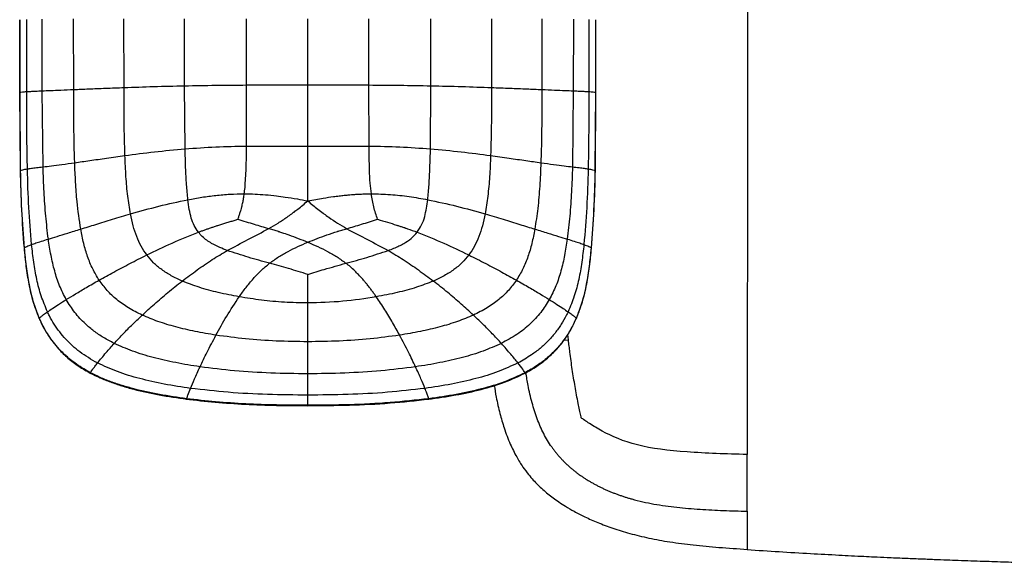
# Paper-space layout '_Top' of a CAD drawing. Header units: millimetres. Extents: x -905 to 905, y -152 to 619.
# Tile 1 of 16: x -905 to -545, y -152 to 48. Entities that reach past the tile are written whole.
import ezdxf

# ---------------------------------------------------------------- set-up
doc = ezdxf.new("R2010")
doc.units = ezdxf.units.MM

psp = doc.layouts.new('_Top')

# ---------------------------------------------------------------- linework, layer by layer
at = {"color": 7, "linetype": 'Continuous', "lineweight": 25}
for p, q in [((-904.56, 48.11), (-904.56, 21.67)), ((-904.47, 21.7), (-904.47, 48.12)), ((-896.33, 22.19), (-896.35, 48.35)), ((-884.85, 22.67), (-884.89, 48.46)), ((-866.5, 23.39), (-866.54, 48.45)), ((-844.39, 24.03), (-844.4, 48.4)), ((-821.78, 24.31), (-821.77, 48.39)), ((-799.46, 24.36), (-799.46, 48.4)), ((-777.13, 24.31), (-777.15, 48.39)), ((-754.53, 24.03), (-754.52, 48.4)), ((-732.38, 48.45), (-732.42, 23.39)), ((-714.03, 48.46), (-714.07, 22.67)), ((-702.57, 48.35), (-702.58, 22.19)), ((-694.45, 48.12), (-694.45, 21.7)), ((-694.36, 21.67), (-694.36, 48.11)), ((-904.56, 21.67), (-904.36, -6.92)), ((-904.51, 21.67), (-904.47, 21.7)), ((-904.27, -6.83), (-904.47, 21.7)), ((-896.04, -5.54), (-896.33, 22.19)), ((-844.22, 1.03), (-844.39, 24.03)), ((-821.83, 2.02), (-821.78, 24.31)), ((-799.46, 1.95), (-799.46, 24.36)), ((-777.09, 2.02), (-777.13, 24.31)), ((-754.7, 1.03), (-754.53, 24.03)), ((-702.58, 22.19), (-702.87, -5.54)), ((-694.45, 21.7), (-694.65, -6.83)), ((-694.56, -6.92), (-694.36, 21.67)), ((-694.45, 21.7), (-694.49, 21.67)), ((-796.54, 1.95), (-785.63, 2.02)), ((-785.63, 2.02), (-777.09, 2.02)), ((-904.31, -6.91), (-904.27, -6.83)), ((-694.65, -6.83), (-694.61, -6.91)), ((-902.91, -35.2), (-902.86, -35.06)), ((-696.06, -35.06), (-696.01, -35.2)), ((-897.41, -60.86), (-897.4, -60.72)), ((-701.52, -60.72), (-701.51, -60.86)), ((-799.46, -69.33), (-799.46, -61.93)), ((-704.35, -68.67), (-704.53, -66.64)), ((-799.46, -72.68), (-799.46, -69.33)), ((-705.99, -68.74), (-704.35, -68.67)), ((-878.77, -80.75), (-878.75, -80.6)), ((-720.16, -80.74), (-720.17, -80.6)), ((-799.46, -91.39), (-799.46, -88.79)), ((-799.46, -92.5), (-799.46, -91.39)), ((-799.46, -92.61), (-799.46, -92.5)), ((-755.29, -90.23), (-755.29, -90.1))]:
    psp.add_line(p, q, dxfattribs=at)
for points, knots in [([(-639.13, 395.71), (-639.13, 393.07), (-639.12, 390.74), (-639.1, 385.48), (-639.09, 382.55), (-639.08, 376.83), (-639.08, 374.71), (-639.08, 369.88), (-639.07, 367.18), (-639.07, 358.48), (-639.06, 351.85), (-639.05, 341.54), (-639.05, 338.04), (-639.05, 332.8), (-639.05, 330.18), (-639.04, 327.38), (-639.04, 326.2), (-639.04, 325.87), (-639.04, 325.76), (-639.04, 325.76), (-639.04, 325.76), (-639.04, 325.74), (-639.04, 325.7), (-639.04, 325.6), (-639.04, 325.41), (-639.04, 324.4), (-639.04, 323.44), (-639.03, 309.07), (-639.03, 296.54), (-639.03, 281.66), (-639.03, 279.99), (-639.03, 276.63), (-639.03, 274.94), (-639.03, 269.81), (-639.03, 266.33), (-639.03, 255.78), (-639.03, 248.57), (-639.03, 237.66), (-639.03, 234), (-639.03, 226.68), (-639.03, 223.02), (-639.03, 212.05), (-639.03, 197.44), (-639.03, 182.87), (-639.03, 168.31), (-639.03, 161.04), (-639.03, 146.5), (-639.03, 135.6), (-639.03, 124.68), (-639.03, 117.39), (-639.03, 113.74), (-639.03, 95.54), (-639.04, 81.22), (-639.04, 67.47), (-639.04, 65.97), (-639.04, 63.05), (-639.04, 61.63), (-639.04, 57.42), (-639.04, 54.72), (-639.05, 46.77), (-639.05, 41.66), (-639.05, 33.62), (-639.06, 30.88), (-639.06, 26.6), (-639.06, 25.14), (-639.06, 22.16), (-639.06, 20.64), (-639.07, 12.9), (-639.07, 6.26), (-639.08, -7.53), (-639.08, -14.68), (-639.09, -29.14), (-639.09, -36.45), (-639.1, -50.74), (-639.11, -57.72), (-639.12, -67.6), (-639.12, -70.79), (-639.12, -76.91), (-639.13, -79.84), (-639.14, -93.86), (-639.16, -103.04), (-639.17, -110.44)], [0, 0, 0, 0, 0.0625, 0.0625, 0.125, 0.125, 0.15625, 0.15625, 0.1875, 0.1875, 0.25, 0.25, 0.28125, 0.28125, 0.296875, 0.304688, 0.306641, 0.307617, 0.307648, 0.307648, 0.307678, 0.307678, 0.307739, 0.307861, 0.308105, 0.308594, 0.3125, 0.3125, 0.375, 0.375, 0.382813, 0.382813, 0.390625, 0.390625, 0.40625, 0.40625, 0.4375, 0.4375, 0.453125, 0.453125, 0.46875, 0.46875, 0.5, 0.53125, 0.53125, 0.5625, 0.5625, 0.59375, 0.609375, 0.609375, 0.625, 0.625, 0.6875, 0.6875, 0.695313, 0.695313, 0.703125, 0.703125, 0.71875, 0.71875, 0.75, 0.75, 0.765625, 0.765625, 0.773438, 0.773438, 0.78125, 0.78125, 0.8125, 0.8125, 0.84375, 0.84375, 0.875, 0.875, 0.90625, 0.90625, 0.921875, 0.921875, 0.9375, 0.9375, 1, 1, 1, 1]), ([(-901.97, 21.9), (-901.97, 26.29), (-901.97, 31.77), (-901.97, 38.34), (-901.97, 42.72), (-901.97, 46.01), (-901.97, 48.2)], [0, 0, 0, 0, 0.5, 0.625, 0.75, 1, 1, 1, 1]), ([(-696.94, 48.2), (-696.94, 46), (-696.94, 42.69), (-696.94, 38.28), (-696.94, 34.97), (-696.94, 31.66), (-696.95, 27.3), (-696.95, 24.05), (-696.95, 21.9)], [0, 0, 0, 0, 0.251629, 0.377444, 0.503259, 0.629073, 0.754888, 1, 1, 1, 1]), ([(-904.47, 21.7), (-904.23, 21.73), (-903.76, 21.79), (-902.57, 21.87), (-901.97, 21.9)], [0, 0, 0, 0, 0.499597, 1, 1, 1, 1]), ([(-901.97, 21.9), (-901.52, 21.93), (-900.58, 21.99), (-898.76, 22.08), (-897.16, 22.16), (-896.33, 22.19)], [0, 0, 0, 0, 0.3123294, 0.6452146, 1, 1, 1, 1]), ([(-901.75, -6.29), (-901.81, -2.7), (-901.94, 4.48), (-901.97, 12.99), (-901.97, 18.8), (-901.97, 21.02), (-901.97, 21.9)], [0, 0, 0, 0, 0.3818837, 0.7638758, 0.9057144, 1, 1, 1, 1]), ([(-896.33, 22.19), (-895.35, 22.23), (-893.32, 22.32), (-889.47, 22.48), (-886.43, 22.6), (-884.85, 22.67)], [0, 0, 0, 0, 0.307764, 0.639339, 1, 1, 1, 1]), ([(-884.85, 22.67), (-883.05, 22.74), (-879.32, 22.89), (-873.14, 23.14), (-868.75, 23.3), (-866.5, 23.39)], [0, 0, 0, 0, 0.313474, 0.647952, 1, 1, 1, 1]), ([(-884.5, -4.03), (-884.62, 0.41), (-884.85, 9.3), (-884.85, 18.2), (-884.85, 22.67)], [0, 0, 0, 0, 0.498472, 1, 1, 1, 1]), ([(-866.5, 23.39), (-862.92, 23.51), (-855.69, 23.76), (-848.17, 23.94), (-844.39, 24.03)], [0, 0, 0, 0, 0.495703, 1, 1, 1, 1]), ([(-866.18, -1.43), (-866.28, 2.64), (-866.5, 10.91), (-866.5, 19.19), (-866.5, 23.39)], [0, 0, 0, 0, 0.492346, 1, 1, 1, 1]), ([(-844.39, 24.03), (-840.62, 24.1), (-833.15, 24.24), (-825.55, 24.29), (-821.78, 24.31)], [0, 0, 0, 0, 0.50435, 1, 1, 1, 1]), ([(-821.78, 24.31), (-818.05, 24.33), (-810.62, 24.36), (-803.17, 24.36), (-799.46, 24.36)], [0, 0, 0, 0, 0.502002, 1, 1, 1, 1]), ([(-799.46, 24.36), (-795.75, 24.36), (-788.29, 24.36), (-780.86, 24.33), (-777.13, 24.31)], [0, 0, 0, 0, 0.497993, 1, 1, 1, 1]), ([(-777.13, 24.31), (-773.37, 24.29), (-765.77, 24.24), (-758.3, 24.1), (-754.53, 24.03)], [0, 0, 0, 0, 0.495647, 1, 1, 1, 1]), ([(-754.53, 24.03), (-750.74, 23.94), (-743.23, 23.76), (-736, 23.51), (-732.42, 23.39)], [0, 0, 0, 0, 0.504298, 1, 1, 1, 1]), ([(-732.42, 23.39), (-732.42, 19.19), (-732.42, 10.91), (-732.63, 2.64), (-732.74, -1.43)], [0, 0, 0, 0, 0.507656, 1, 1, 1, 1]), ([(-732.42, 23.39), (-730.17, 23.3), (-725.77, 23.14), (-719.6, 22.89), (-715.87, 22.74), (-714.07, 22.67)], [0, 0, 0, 0, 0.35205, 0.686529, 1, 1, 1, 1]), ([(-714.07, 22.67), (-714.07, 19.4), (-714.08, 13.77), (-714.16, 4.87), (-714.32, -0.77), (-714.41, -4.03)], [0, 0, 0, 0, 0.366854, 0.633231, 1, 1, 1, 1]), ([(-714.07, 22.67), (-712.48, 22.6), (-709.45, 22.48), (-705.6, 22.32), (-703.56, 22.23), (-702.58, 22.19)], [0, 0, 0, 0, 0.360665, 0.692246, 1, 1, 1, 1]), ([(-702.58, 22.19), (-701.76, 22.16), (-700.16, 22.08), (-698.34, 21.99), (-697.4, 21.93), (-696.95, 21.9)], [0, 0, 0, 0, 0.354796, 0.687666, 1, 1, 1, 1]), ([(-696.95, 21.9), (-696.95, 19.56), (-696.95, 16.03), (-696.96, 10.16), (-696.99, 4.87), (-697.06, -1), (-697.13, -4.52), (-697.17, -6.29)], [0, 0, 0, 0, 0.249987, 0.374981, 0.624968, 0.81248, 1, 1, 1, 1]), ([(-696.95, 21.9), (-696.35, 21.87), (-695.16, 21.79), (-694.69, 21.73), (-694.45, 21.7)], [0, 0, 0, 0, 0.500389, 1, 1, 1, 1]), ([(-866.18, -1.43), (-862.61, -0.96), (-855.44, -0.01), (-847.98, 0.68), (-844.22, 1.03)], [0, 0, 0, 0, 0.496843, 1, 1, 1, 1]), ([(-844.22, 1.03), (-840.5, 1.29), (-833.1, 1.82), (-825.57, 1.96), (-821.83, 2.02)], [0, 0, 0, 0, 0.503883, 1, 1, 1, 1]), ([(-843.2, -17.51), (-843.38, -15.69), (-843.75, -11.81), (-844.05, -5.62), (-844.16, -1.26), (-844.22, 1.03)], [0, 0, 0, 0, 0.295487, 0.630969, 1, 1, 1, 1]), ([(-822.36, -13.13), (-822.2, -10.8), (-821.86, -5.76), (-821.84, -0.7), (-821.83, 2.02)], [0, 0, 0, 0, 0.461623, 1, 1, 1, 1]), ([(-821.83, 2.02), (-821.67, 2.02), (-819.63, 2.04), (-815.62, 2.04), (-809.79, 2), (-805.32, 1.96), (-802.83, 1.95), (-802.33, 1.95)], [0, 0, 0, 0, 0.025474, 0.313905, 0.617885, 0.922048, 1, 1, 1, 1]), ([(-802.33, 1.95), (-801.89, 1.95), (-801.41, 1.95), (-800.46, 1.95), (-799.94, 1.95), (-799.46, 1.95)], [0, 0, 0, 0, 0.455262, 0.499916, 1, 1, 1, 1]), ([(-799.46, 1.95), (-798.97, 1.95), (-798.45, 1.95), (-797.48, 1.95), (-796.99, 1.95), (-796.54, 1.95)], [0, 0, 0, 0, 0.500076, 0.535397, 1, 1, 1, 1]), ([(-799.46, -3.63), (-799.46, -3.48), (-799.46, -2.56), (-799.46, -0.7), (-799.46, 1.02), (-799.46, 1.95)], [0, 0, 0, 0, 0.078559, 0.496069, 1, 1, 1, 1]), ([(-777.09, 2.02), (-773.35, 1.96), (-765.81, 1.82), (-758.42, 1.29), (-754.7, 1.03)], [0, 0, 0, 0, 0.496111, 1, 1, 1, 1]), ([(-776.27, -15.37), (-776.42, -14.08), (-776.78, -11.17), (-777.01, -5.37), (-777.06, -0.86), (-777.09, 2.02)], [0, 0, 0, 0, 0.223763, 0.504277, 1, 1, 1, 1]), ([(-755.72, -17.51), (-755.54, -15.69), (-755.16, -11.81), (-754.87, -5.62), (-754.76, -1.26), (-754.7, 1.03)], [0, 0, 0, 0, 0.295487, 0.630969, 1, 1, 1, 1]), ([(-754.7, 1.03), (-750.94, 0.68), (-743.47, -0.01), (-736.3, -0.96), (-732.74, -1.43)], [0, 0, 0, 0, 0.503156, 1, 1, 1, 1]), ([(-884.5, -4.03), (-882.7, -3.77), (-878.96, -3.24), (-872.8, -2.34), (-868.42, -1.74), (-866.18, -1.43)], [0, 0, 0, 0, 0.313278, 0.647902, 1, 1, 1, 1]), ([(-864.15, -22.71), (-864.5, -20.56), (-865.24, -16.05), (-865.84, -8.94), (-866.06, -3.99), (-866.18, -1.43)], [0, 0, 0, 0, 0.305451, 0.640589, 1, 1, 1, 1]), ([(-732.74, -1.43), (-732.86, -3.99), (-733.08, -8.94), (-733.68, -16.05), (-734.42, -20.56), (-734.77, -22.71)], [0, 0, 0, 0, 0.359413, 0.694552, 1, 1, 1, 1]), ([(-732.74, -1.43), (-730.5, -1.74), (-726.12, -2.34), (-719.95, -3.24), (-716.22, -3.77), (-714.41, -4.03)], [0, 0, 0, 0, 0.352101, 0.686726, 1, 1, 1, 1]), ([(-904.36, -6.92), (-904.24, -11.71), (-904.01, -21.15), (-903.29, -30.57), (-902.93, -35.2)], [0, 0, 0, 0, 0.508093, 1, 1, 1, 1]), ([(-904.27, -6.83), (-904.03, -6.75), (-903.56, -6.59), (-902.35, -6.39), (-901.75, -6.29)], [0, 0, 0, 0, 0.500101, 1, 1, 1, 1]), ([(-902.86, -35.06), (-903.21, -30.44), (-903.92, -21.04), (-904.15, -11.62), (-904.27, -6.83)], [0, 0, 0, 0, 0.49197, 1, 1, 1, 1]), ([(-901.75, -6.29), (-901.29, -6.22), (-900.34, -6.07), (-898.49, -5.84), (-896.88, -5.64), (-896.04, -5.54)], [0, 0, 0, 0, 0.31229, 0.645058, 1, 1, 1, 1]), ([(-900.21, -33.86), (-900.59, -29.36), (-901.37, -20.18), (-901.62, -10.98), (-901.75, -6.29)], [0, 0, 0, 0, 0.4901968, 1, 1, 1, 1]), ([(-896.04, -5.54), (-895.05, -5.42), (-892.99, -5.16), (-889.12, -4.66), (-886.09, -4.25), (-884.5, -4.03)], [0, 0, 0, 0, 0.307097, 0.638585, 1, 1, 1, 1]), ([(-894.11, -31.87), (-894.44, -29.07), (-895.13, -23.35), (-895.71, -14.57), (-895.93, -8.58), (-896.04, -5.54)], [0, 0, 0, 0, 0.319382, 0.654282, 1, 1, 1, 1]), ([(-882.29, -28.25), (-882.78, -24.92), (-883.61, -19.24), (-884.19, -11.14), (-884.4, -6.4), (-884.5, -4.03)], [0, 0, 0, 0, 0.4150574, 0.7073885, 1, 1, 1, 1]), ([(-799.46, -16.66), (-799.46, -14.5), (-799.46, -10.16), (-799.46, -5.81), (-799.46, -3.63)], [0, 0, 0, 0, 0.497879, 1, 1, 1, 1]), ([(-714.41, -4.03), (-714.54, -6.88), (-714.79, -12.45), (-715.45, -20.54), (-716.24, -25.74), (-716.63, -28.25)], [0, 0, 0, 0, 0.352033, 0.687128, 1, 1, 1, 1]), ([(-714.41, -4.03), (-712.83, -4.25), (-709.79, -4.66), (-705.92, -5.16), (-703.86, -5.42), (-702.87, -5.54)], [0, 0, 0, 0, 0.361426, 0.692914, 1, 1, 1, 1]), ([(-702.87, -5.54), (-702.98, -8.58), (-703.2, -14.57), (-703.79, -23.35), (-704.48, -29.07), (-704.81, -31.87)], [0, 0, 0, 0, 0.345721, 0.680612, 1, 1, 1, 1]), ([(-702.87, -5.54), (-702.04, -5.64), (-700.43, -5.84), (-698.58, -6.07), (-697.63, -6.22), (-697.17, -6.29)], [0, 0, 0, 0, 0.3549494, 0.6877138, 1, 1, 1, 1]), ([(-697.17, -6.29), (-697.3, -10.98), (-697.55, -20.18), (-698.33, -29.36), (-698.71, -33.86)], [0, 0, 0, 0, 0.509807, 1, 1, 1, 1]), ([(-697.17, -6.29), (-696.57, -6.39), (-695.36, -6.59), (-694.89, -6.75), (-694.65, -6.83)], [0, 0, 0, 0, 0.499873, 1, 1, 1, 1]), ([(-694.65, -6.83), (-694.77, -11.62), (-695, -21.04), (-695.71, -30.44), (-696.06, -35.06)], [0, 0, 0, 0, 0.50803, 1, 1, 1, 1]), ([(-695.99, -35.2), (-695.63, -30.57), (-694.91, -21.15), (-694.68, -11.71), (-694.56, -6.92)], [0, 0, 0, 0, 0.491907, 1, 1, 1, 1]), ([(-822.64, -15.37), (-822.59, -15), (-822.48, -14.25), (-822.4, -13.51), (-822.36, -13.13)], [0, 0, 0, 0, 0.499744, 1, 1, 1, 1]), ([(-864.15, -22.71), (-860.71, -21.73), (-853.9, -19.8), (-846.75, -18.27), (-843.2, -17.51)], [0, 0, 0, 0, 0.503918, 1, 1, 1, 1]), ([(-843.2, -17.51), (-841.5, -17.2), (-838.14, -16.58), (-833.01, -15.91), (-827.86, -15.45), (-824.37, -15.4), (-822.64, -15.37)], [0, 0, 0, 0, 0.25315, 0.500143, 0.750983, 1, 1, 1, 1]), ([(-839.36, -29.37), (-839.9, -28.58), (-841, -26.98), (-842.04, -24.13), (-842.76, -20.96), (-843.05, -18.7), (-843.2, -17.51)], [0, 0, 0, 0, 0.226077, 0.460399, 0.715445, 1, 1, 1, 1]), ([(-824.95, -24.66), (-824.82, -24.27), (-824.57, -23.52), (-824.17, -22.37), (-823.83, -21.26), (-823.48, -19.98), (-823.16, -18.58), (-822.86, -16.99), (-822.71, -15.92), (-822.64, -15.37)], [0, 0, 0, 0, 0.128691, 0.249534, 0.381401, 0.493874, 0.664774, 0.826964, 1, 1, 1, 1]), ([(-822.64, -15.37), (-821.33, -15.39), (-818.75, -15.43), (-814.83, -15.7), (-811.16, -16.07), (-807.27, -16.58), (-803.46, -17.2), (-800.73, -17.73), (-799.46, -17.97)], [0, 0, 0, 0, 0.168994, 0.331099, 0.504804, 0.64255, 0.83433, 1, 1, 1, 1]), ([(-799.46, -17.97), (-798.49, -17.78), (-796.6, -17.42), (-793.49, -16.88), (-790.65, -16.45), (-788.1, -16.12), (-786.31, -15.93), (-784.81, -15.78), (-783.41, -15.66), (-782.13, -15.57), (-780.59, -15.48), (-779.16, -15.41), (-777.61, -15.37), (-776.73, -15.37), (-776.27, -15.37)], [0, 0, 0, 0, 0.126972, 0.246045, 0.405423, 0.495175, 0.575326, 0.636128, 0.688918, 0.756256, 0.800345, 0.887221, 0.939851, 1, 1, 1, 1]), ([(-799.46, -17.97), (-799.46, -17.74), (-799.46, -17.3), (-799.46, -16.86), (-799.46, -16.66)], [0, 0, 0, 0, 0.527457, 1, 1, 1, 1]), ([(-776.27, -15.37), (-773.95, -15.42), (-769.33, -15.52), (-762.46, -16.3), (-757.98, -17.11), (-755.72, -17.51)], [0, 0, 0, 0, 0.332368, 0.663932, 1, 1, 1, 1]), ([(-773.97, -24.66), (-774.48, -23.17), (-775.52, -20.16), (-776.02, -16.98), (-776.27, -15.37)], [0, 0, 0, 0, 0.493948, 1, 1, 1, 1]), ([(-759.56, -29.36), (-758.98, -28.51), (-757.78, -26.74), (-756.43, -22.72), (-756, -19.58), (-755.72, -17.51)], [0, 0, 0, 0, 0.2452514, 0.5056335, 1, 1, 1, 1]), ([(-755.72, -17.51), (-752.17, -18.27), (-745.02, -19.8), (-738.21, -21.73), (-734.77, -22.71)], [0, 0, 0, 0, 0.4960811, 1, 1, 1, 1]), ([(-807, -23.86), (-806.43, -23.45), (-805.76, -22.98), (-804.92, -22.35), (-804.18, -21.79), (-802.31, -20.34), (-800.66, -18.97), (-799.46, -17.97)], [0, 0, 0, 0, 0.221965, 0.258686, 0.32743, 0.512723, 1, 1, 1, 1]), ([(-799.46, -17.97), (-798.25, -18.98), (-796.42, -20.49), (-794.44, -22.02), (-793.12, -23.01), (-792.42, -23.51), (-791.82, -23.93)], [0, 0, 0, 0, 0.4867616, 0.7344484, 0.7744377, 1, 1, 1, 1]), ([(-882.29, -28.25), (-880.48, -27.68), (-876.74, -26.52), (-870.66, -24.62), (-866.35, -23.36), (-864.15, -22.71)], [0, 0, 0, 0, 0.314978, 0.650205, 1, 1, 1, 1]), ([(-858.19, -37.68), (-858.9, -36.64), (-860.35, -34.52), (-861.96, -30.92), (-863.25, -26.96), (-863.84, -24.16), (-864.15, -22.71)], [0, 0, 0, 0, 0.23238, 0.472189, 0.72613, 1, 1, 1, 1]), ([(-839.36, -29.37), (-838.97, -29.22), (-838.18, -28.93), (-837, -28.51), (-835.92, -28.13), (-834.84, -27.76), (-833.72, -27.39), (-832.82, -27.09), (-831.82, -26.77), (-830.78, -26.44), (-829.3, -25.98), (-827.8, -25.52), (-826.34, -25.08), (-825.4, -24.8), (-824.95, -24.66)], [0, 0, 0, 0, 0.0834999, 0.1668148, 0.250239, 0.3135578, 0.3935669, 0.4839089, 0.5017505, 0.6014075, 0.7006657, 0.8071501, 0.9081317, 1, 1, 1, 1]), ([(-824.95, -24.66), (-822.98, -25.26), (-819.23, -26.42), (-815.45, -27.52), (-813.66, -28.04)], [0, 0, 0, 0, 0.524046, 1, 1, 1, 1]), ([(-813.66, -28.04), (-812.53, -27.38), (-810.28, -26.06), (-808.1, -24.6), (-807, -23.86)], [0, 0, 0, 0, 0.499058, 1, 1, 1, 1]), ([(-791.82, -23.93), (-790.75, -24.65), (-788.6, -26.12), (-786.38, -27.43), (-785.27, -28.09)], [0, 0, 0, 0, 0.498624, 1, 1, 1, 1]), ([(-785.27, -28.09), (-783.46, -27.56), (-779.68, -26.45), (-775.92, -25.27), (-773.97, -24.66)], [0, 0, 0, 0, 0.479014, 1, 1, 1, 1]), ([(-773.97, -24.66), (-772.75, -25.02), (-770.45, -25.72), (-768.05, -26.46), (-766.77, -26.87), (-766.37, -27), (-765.71, -27.22), (-764.96, -27.47), (-764.31, -27.68), (-764.05, -27.77), (-763.97, -27.8), (-763.95, -27.81), (-763.92, -27.82), (-763.88, -27.83), (-763.83, -27.85), (-763.81, -27.85), (-763.81, -27.85), (-763.79, -27.86), (-763.73, -27.88), (-763.49, -27.96), (-762.09, -28.44), (-760.74, -28.93), (-759.56, -29.36)], [0, 0, 0, 0, 0.249096, 0.470928, 0.49546, 0.515518, 0.552964, 0.634456, 0.672429, 0.687445, 0.689517, 0.690049, 0.691227, 0.695424, 0.699695, 0.699983, 0.700102, 0.700492, 0.704621, 0.712877, 0.749763, 1, 1, 1, 1]), ([(-734.77, -22.71), (-735.08, -24.16), (-735.66, -26.96), (-736.96, -30.92), (-738.57, -34.52), (-740.01, -36.64), (-740.73, -37.68)], [0, 0, 0, 0, 0.273881, 0.527811, 0.767607, 1, 1, 1, 1]), ([(-734.77, -22.71), (-732.57, -23.35), (-728.26, -24.62), (-722.17, -26.52), (-718.44, -27.68), (-716.63, -28.25)], [0, 0, 0, 0, 0.349797, 0.685023, 1, 1, 1, 1]), ([(-894.1, -31.87), (-893.07, -31.55), (-890.91, -30.89), (-886.94, -29.69), (-883.89, -28.74), (-882.29, -28.25)], [0, 0, 0, 0, 0.306192, 0.637709, 1, 1, 1, 1]), ([(-875.57, -46.85), (-876.39, -45.5), (-878.05, -42.78), (-879.86, -38.24), (-881.3, -33.38), (-881.95, -29.99), (-882.29, -28.25)], [0, 0, 0, 0, 0.237461, 0.480161, 0.733024, 1, 1, 1, 1]), ([(-828.82, -36.04), (-826.32, -34.71), (-821.31, -32.06), (-816.2, -29.38), (-813.66, -28.04)], [0, 0, 0, 0, 0.50113, 1, 1, 1, 1]), ([(-813.66, -28.04), (-813.05, -28.21), (-811.92, -28.53), (-810.78, -28.88), (-810.22, -29.06), (-810.04, -29.11), (-809.63, -29.24), (-808.38, -29.65), (-804.9, -30.84), (-801.76, -32.1), (-799.46, -33.02)], [0, 0, 0, 0, 0.124775, 0.23397, 0.237291, 0.242458, 0.269598, 0.323197, 0.50488, 1, 1, 1, 1]), ([(-799.46, -33.02), (-797.16, -32.11), (-793.61, -30.7), (-789.92, -29.48), (-788.41, -29.01), (-787.88, -28.84), (-786.79, -28.51), (-785.87, -28.26), (-785.27, -28.09)], [0, 0, 0, 0, 0.494408, 0.765031, 0.773307, 0.810376, 0.875232, 1, 1, 1, 1]), ([(-785.27, -28.09), (-782.72, -29.42), (-777.61, -32.08), (-772.6, -34.72), (-770.09, -36.04)], [0, 0, 0, 0, 0.498894, 1, 1, 1, 1]), ([(-716.63, -28.25), (-716.96, -29.99), (-717.62, -33.38), (-719.06, -38.24), (-720.86, -42.78), (-722.53, -45.5), (-723.35, -46.85)], [0, 0, 0, 0, 0.2669754, 0.5198419, 0.7625463, 1, 1, 1, 1]), ([(-716.63, -28.25), (-715.03, -28.74), (-711.97, -29.69), (-708.01, -30.89), (-705.85, -31.55), (-704.81, -31.87)], [0, 0, 0, 0, 0.362291, 0.693801, 1, 1, 1, 1]), ([(-900.21, -33.86), (-899.71, -33.68), (-898.68, -33.3), (-896.69, -32.66), (-894.98, -32.14), (-894.11, -31.87)], [0, 0, 0, 0, 0.311958, 0.644573, 1, 1, 1, 1]), ([(-887.58, -53.92), (-888.43, -52.26), (-890.14, -48.91), (-891.89, -43.46), (-893.22, -37.77), (-893.81, -33.85), (-894.11, -31.87)], [0, 0, 0, 0, 0.24203, 0.487403, 0.739319, 1, 1, 1, 1]), ([(-858.19, -37.68), (-855.14, -36.2), (-849.05, -33.24), (-842.59, -30.66), (-839.36, -29.37)], [0, 0, 0, 0, 0.500322, 1, 1, 1, 1]), ([(-828.82, -36.04), (-829.73, -35.7), (-831.68, -34.95), (-834.19, -33.71), (-836.33, -32.33), (-837.99, -30.99), (-838.91, -29.9), (-839.36, -29.37)], [0, 0, 0, 0, 0.229443, 0.49586, 0.663443, 0.834129, 1, 1, 1, 1]), ([(-770.09, -36.04), (-769.42, -35.79), (-768.1, -35.28), (-766.19, -34.43), (-764.04, -33.29), (-761.68, -31.75), (-760.26, -30.15), (-759.56, -29.36)], [0, 0, 0, 0, 0.171622, 0.335559, 0.494271, 0.750392, 1, 1, 1, 1]), ([(-759.56, -29.36), (-756.3, -30.67), (-749.84, -33.25), (-743.75, -36.21), (-740.73, -37.68)], [0, 0, 0, 0, 0.504639, 1, 1, 1, 1]), ([(-704.81, -31.87), (-705.11, -33.85), (-705.69, -37.77), (-707.02, -43.46), (-708.77, -48.91), (-710.49, -52.26), (-711.34, -53.92)], [0, 0, 0, 0, 0.260689, 0.512597, 0.757961, 1, 1, 1, 1]), ([(-704.81, -31.87), (-703.93, -32.14), (-702.23, -32.66), (-700.24, -33.3), (-699.21, -33.68), (-698.71, -33.86)], [0, 0, 0, 0, 0.355417, 0.68803, 1, 1, 1, 1]), ([(-902.93, -35.2), (-902.71, -37.43), (-902.28, -41.86), (-901.24, -48.41), (-899.79, -54.81), (-898.22, -58.85), (-897.44, -60.87)], [0, 0, 0, 0, 0.2554241, 0.5064638, 0.7539663, 1, 1, 1, 1]), ([(-902.86, -35.06), (-902.62, -34.91), (-902.14, -34.6), (-900.85, -34.11), (-900.21, -33.86)], [0, 0, 0, 0, 0.499766, 1, 1, 1, 1]), ([(-897.4, -60.72), (-898.18, -58.7), (-899.75, -54.66), (-901.19, -48.26), (-902.21, -41.72), (-902.64, -37.29), (-902.86, -35.06)], [0, 0, 0, 0, 0.246174, 0.493729, 0.744726, 1, 1, 1, 1]), ([(-894.42, -58.41), (-895.23, -56.5), (-896.85, -52.67), (-898.39, -46.56), (-899.5, -40.28), (-899.97, -36.01), (-900.21, -33.86)], [0, 0, 0, 0, 0.2451057, 0.4921676, 0.7434237, 1, 1, 1, 1]), ([(-813.39, -40.69), (-812.32, -39.9), (-810.19, -38.32), (-805.57, -35.68), (-801.89, -34.08), (-799.46, -33.02)], [0, 0, 0, 0, 0.254956, 0.506447, 1, 1, 1, 1]), ([(-799.46, -33.02), (-797.02, -34.08), (-793.35, -35.68), (-788.73, -38.32), (-786.6, -39.9), (-785.53, -40.69)], [0, 0, 0, 0, 0.49345, 0.744996, 1, 1, 1, 1]), ([(-698.71, -33.86), (-698.95, -36.01), (-699.42, -40.28), (-700.53, -46.56), (-702.07, -52.67), (-703.69, -56.5), (-704.5, -58.41)], [0, 0, 0, 0, 0.256576, 0.507829, 0.75489, 1, 1, 1, 1]), ([(-696.06, -35.06), (-696.27, -37.29), (-696.7, -41.72), (-697.73, -48.26), (-699.17, -54.65), (-700.74, -58.7), (-701.52, -60.72)], [0, 0, 0, 0, 0.255279, 0.506273, 0.753825, 1, 1, 1, 1]), ([(-701.48, -60.87), (-700.7, -58.85), (-699.13, -54.81), (-697.67, -48.41), (-696.64, -41.86), (-696.21, -37.43), (-695.99, -35.2)], [0, 0, 0, 0, 0.2460395, 0.4935374, 0.7445727, 1, 1, 1, 1]), ([(-698.71, -33.86), (-698.38, -33.98), (-697.73, -34.23), (-696.95, -34.56), (-696.34, -34.85), (-696.15, -34.99), (-696.06, -35.06)], [0, 0, 0, 0, 0.250719, 0.500163, 0.749477, 1, 1, 1, 1]), ([(-875.57, -46.85), (-873.8, -45.87), (-870.18, -43.86), (-864.36, -40.77), (-860.27, -38.71), (-858.19, -37.68)], [0, 0, 0, 0, 0.319524, 0.65549, 1, 1, 1, 1]), ([(-845.27, -47.18), (-846.62, -46.56), (-849.22, -45.37), (-852.72, -43.13), (-855.76, -40.62), (-857.39, -38.65), (-858.19, -37.68)], [0, 0, 0, 0, 0.27439, 0.528032, 0.767529, 1, 1, 1, 1]), ([(-845.27, -47.18), (-843.47, -45.83), (-839.92, -43.15), (-834.45, -39.39), (-830.67, -37.14), (-828.82, -36.04)], [0, 0, 0, 0, 0.345424, 0.681318, 1, 1, 1, 1]), ([(-813.39, -40.69), (-815.98, -39.99), (-821.17, -38.58), (-826.28, -36.89), (-828.82, -36.04)], [0, 0, 0, 0, 0.500554, 1, 1, 1, 1]), ([(-785.53, -40.69), (-782.97, -40), (-777.78, -38.59), (-772.67, -36.9), (-770.09, -36.04)], [0, 0, 0, 0, 0.494284, 1, 1, 1, 1]), ([(-770.09, -36.04), (-768.25, -37.14), (-764.46, -39.39), (-758.99, -43.15), (-755.45, -45.83), (-753.65, -47.18)], [0, 0, 0, 0, 0.318677, 0.654574, 1, 1, 1, 1]), ([(-740.73, -37.68), (-741.53, -38.65), (-743.15, -40.62), (-746.2, -43.13), (-749.7, -45.37), (-752.3, -46.56), (-753.65, -47.18)], [0, 0, 0, 0, 0.23247, 0.471968, 0.72561, 1, 1, 1, 1]), ([(-740.73, -37.68), (-738.65, -38.71), (-734.55, -40.77), (-728.73, -43.86), (-725.11, -45.87), (-723.35, -46.85)], [0, 0, 0, 0, 0.3445124, 0.6804691, 1, 1, 1, 1]), ([(-824.47, -52.93), (-823.65, -51.79), (-822.04, -49.54), (-819.38, -46.32), (-816.56, -43.32), (-814.44, -41.56), (-813.39, -40.69)], [0, 0, 0, 0, 0.26013, 0.51374, 0.760255, 1, 1, 1, 1]), ([(-799.46, -44.77), (-801.78, -44.05), (-806.39, -42.62), (-811.07, -41.33), (-813.39, -40.69)], [0, 0, 0, 0, 0.5040109, 1, 1, 1, 1]), ([(-799.46, -44.77), (-797.46, -44.15), (-792.85, -42.71), (-788.17, -41.42), (-785.53, -40.69)], [0, 0, 0, 0, 0.434276, 1, 1, 1, 1]), ([(-774.45, -52.93), (-774.71, -52.56), (-775.23, -51.83), (-776.03, -50.74), (-776.88, -49.61), (-777.69, -48.57), (-778.55, -47.53), (-779.58, -46.32), (-780.86, -44.92), (-782.35, -43.42), (-783.87, -42.02), (-784.98, -41.13), (-785.53, -40.69)], [0, 0, 0, 0, 0.08397, 0.167343, 0.25008, 0.344031, 0.40955, 0.495967, 0.633471, 0.750485, 0.876108, 1, 1, 1, 1]), ([(-799.46, -51.52), (-799.46, -51.38), (-799.46, -50.27), (-799.46, -48.09), (-799.46, -46.01), (-799.46, -44.88), (-799.46, -44.82), (-799.46, -44.78), (-799.46, -44.77)], [0, 0, 0, 0, 0.066236, 0.5, 0.971678, 0.985839, 0.99292, 1, 1, 1, 1]), ([(-887.58, -53.92), (-886.49, -53.25), (-884.21, -51.85), (-880.18, -49.47), (-877.15, -47.75), (-875.57, -46.85)], [0, 0, 0, 0, 0.307326, 0.639228, 1, 1, 1, 1]), ([(-859.88, -59.61), (-861.57, -58.77), (-864.81, -57.16), (-869.1, -54.11), (-872.74, -50.73), (-874.63, -48.13), (-875.57, -46.85)], [0, 0, 0, 0, 0.275779, 0.529386, 0.768363, 1, 1, 1, 1]), ([(-859.88, -59.61), (-858.41, -58.26), (-855.41, -55.5), (-850.52, -51.33), (-847.03, -48.57), (-845.27, -47.18)], [0, 0, 0, 0, 0.322801, 0.658469, 1, 1, 1, 1]), ([(-824.47, -52.93), (-827.02, -52.44), (-831.94, -51.49), (-838.92, -49.65), (-843.22, -47.98), (-845.27, -47.18)], [0, 0, 0, 0, 0.3602315, 0.6956724, 1, 1, 1, 1]), ([(-753.65, -47.18), (-755.7, -47.98), (-760, -49.65), (-766.98, -51.49), (-771.9, -52.44), (-774.45, -52.93)], [0, 0, 0, 0, 0.304322, 0.639776, 1, 1, 1, 1]), ([(-739.04, -59.61), (-740.51, -58.26), (-743.51, -55.5), (-748.4, -51.33), (-751.89, -48.57), (-753.65, -47.18)], [0, 0, 0, 0, 0.322802, 0.65847, 1, 1, 1, 1]), ([(-723.35, -46.85), (-724.28, -48.13), (-726.18, -50.73), (-729.82, -54.11), (-734.11, -57.16), (-737.35, -58.77), (-739.04, -59.61)], [0, 0, 0, 0, 0.231651, 0.470619, 0.724212, 1, 1, 1, 1]), ([(-723.35, -46.85), (-721.77, -47.75), (-718.74, -49.47), (-714.71, -51.85), (-712.43, -53.25), (-711.34, -53.92)], [0, 0, 0, 0, 0.360773, 0.692684, 1, 1, 1, 1]), ([(-832.95, -66.92), (-831.69, -64.61), (-829.16, -59.99), (-826.03, -55.29), (-824.47, -52.93)], [0, 0, 0, 0, 0.498049, 1, 1, 1, 1]), ([(-799.46, -55.18), (-802.31, -55.12), (-807.96, -55.02), (-816.31, -54.23), (-821.78, -53.36), (-824.47, -52.93)], [0, 0, 0, 0, 0.339849, 0.674845, 1, 1, 1, 1]), ([(-799.46, -55.18), (-799.46, -54.56), (-799.46, -53.35), (-799.46, -52.12), (-799.46, -51.52)], [0, 0, 0, 0, 0.511946, 1, 1, 1, 1]), ([(-774.45, -52.93), (-778.53, -53.57), (-786.81, -54.86), (-795.2, -55.07), (-799.46, -55.18)], [0, 0, 0, 0, 0.491762, 1, 1, 1, 1]), ([(-765.96, -66.91), (-766.8, -65.4), (-768.48, -62.34), (-771.29, -57.63), (-773.4, -54.49), (-774.45, -52.93)], [0, 0, 0, 0, 0.330439, 0.666135, 1, 1, 1, 1]), ([(-894.42, -58.41), (-893.84, -58.01), (-892.65, -57.18), (-890.38, -55.68), (-888.53, -54.52), (-887.58, -53.92)], [0, 0, 0, 0, 0.312176, 0.64472, 1, 1, 1, 1]), ([(-870.07, -69.91), (-871.39, -69.23), (-873.95, -67.89), (-877.46, -65.51), (-881.04, -62.52), (-884.58, -58.75), (-886.59, -55.52), (-887.58, -53.92)], [0, 0, 0, 0, 0.185204, 0.359974, 0.526723, 0.766543, 1, 1, 1, 1]), ([(-799.46, -61.93), (-799.46, -60.52), (-799.46, -58.3), (-799.46, -56.01), (-799.46, -55.18)], [0, 0, 0, 0, 0.632795, 1, 1, 1, 1]), ([(-711.34, -53.92), (-712.33, -55.52), (-714.34, -58.75), (-718.35, -63.02), (-723.18, -66.88), (-726.91, -68.88), (-728.84, -69.91)], [0, 0, 0, 0, 0.233524, 0.4734, 0.726304, 1, 1, 1, 1]), ([(-711.34, -53.92), (-710.38, -54.52), (-708.54, -55.68), (-706.27, -57.18), (-705.08, -58.01), (-704.5, -58.41)], [0, 0, 0, 0, 0.355279, 0.68782, 1, 1, 1, 1]), ([(-897.49, -60.74), (-896.88, -62.07), (-895.63, -64.74), (-893.22, -68.52), (-890.35, -72.08), (-886.95, -75.36), (-883.04, -78.36), (-880.12, -80), (-878.63, -80.84)], [0, 0, 0, 0, 0.155735, 0.31409, 0.475929, 0.64294, 0.817094, 1, 1, 1, 1]), ([(-897.4, -60.72), (-897.25, -60.57), (-896.97, -60.27), (-895.9, -59.47), (-894.92, -58.76), (-894.42, -58.41)], [0, 0, 0, 0, 0.331772, 0.663757, 1, 1, 1, 1]), ([(-878.75, -80.6), (-878.78, -80.59), (-878.92, -80.51), (-879.52, -80.19), (-880.99, -79.37), (-883.19, -77.99), (-885.28, -76.46), (-886.88, -75.14), (-887.85, -74.27), (-888.79, -73.38), (-890.07, -72.09), (-891.79, -70.14), (-893.65, -67.64), (-895.3, -65), (-896.38, -62.93), (-897.04, -61.52), (-897.27, -61.01), (-897.38, -60.75), (-897.4, -60.72)], [0, 0, 0, 0, 0.0034954, 0.0174767, 0.0734089, 0.1853236, 0.2972489, 0.3531843, 0.4091202, 0.4370841, 0.4930206, 0.6049646, 0.7169077, 0.8288453, 0.9407735, 0.9687371, 0.9967007, 1, 1, 1, 1]), ([(-876.12, -77.05), (-877.26, -76.43), (-879.5, -75.2), (-882.56, -73.09), (-885.31, -70.83), (-887.78, -68.4), (-890.01, -65.76), (-892, -62.92), (-893.43, -60.44), (-894.18, -58.91), (-894.42, -58.41)], [0, 0, 0, 0, 0.146719, 0.288048, 0.41798, 0.547925, 0.677876, 0.807825, 0.937762, 1, 1, 1, 1]), ([(-870.07, -69.92), (-869.13, -68.89), (-867.18, -66.78), (-863.78, -63.31), (-861.21, -60.87), (-859.88, -59.61)], [0, 0, 0, 0, 0.311529, 0.644027, 1, 1, 1, 1]), ([(-832.95, -66.92), (-835.49, -66.49), (-840.43, -65.67), (-847.49, -64), (-853.98, -62.09), (-857.97, -60.41), (-859.88, -59.61)], [0, 0, 0, 0, 0.275845, 0.535967, 0.777936, 1, 1, 1, 1]), ([(-739.04, -59.61), (-740.95, -60.41), (-744.94, -62.09), (-751.43, -64), (-758.49, -65.67), (-763.42, -66.49), (-765.96, -66.92)], [0, 0, 0, 0, 0.222067, 0.464034, 0.724154, 1, 1, 1, 1]), ([(-728.84, -69.92), (-729.79, -68.89), (-731.73, -66.78), (-735.14, -63.31), (-737.71, -60.87), (-739.04, -59.61)], [0, 0, 0, 0, 0.311526, 0.644025, 1, 1, 1, 1]), ([(-704.5, -58.41), (-704.51, -58.43), (-704.55, -58.52), (-704.73, -58.91), (-705.49, -60.44), (-706.94, -62.99), (-709.21, -66.18), (-711.8, -69.11), (-714.67, -71.77), (-717.52, -73.92), (-720.24, -75.67), (-721.94, -76.59), (-722.79, -77.05)], [0, 0, 0, 0, 0.002291, 0.011454, 0.048108, 0.194885, 0.341685, 0.488491, 0.635289, 0.782065, 0.890818, 1, 1, 1, 1]), ([(-720.29, -80.84), (-718.8, -80), (-715.88, -78.36), (-711.97, -75.36), (-708.84, -72.34), (-706.38, -69.4), (-704.47, -66.62), (-702.8, -63.74), (-701.88, -61.74), (-701.43, -60.74)], [0, 0, 0, 0, 0.182886, 0.357023, 0.524017, 0.645803, 0.765408, 0.883478, 1, 1, 1, 1]), ([(-701.52, -60.72), (-702.14, -62.03), (-703.37, -64.68), (-705.76, -68.41), (-708.6, -71.93), (-711.95, -75.17), (-715.81, -78.14), (-718.69, -79.77), (-720.17, -80.6)], [0, 0, 0, 0, 0.156233, 0.31451, 0.476245, 0.643076, 0.816919, 1, 1, 1, 1]), ([(-704.5, -58.41), (-704, -58.76), (-703.01, -59.47), (-701.95, -60.27), (-701.66, -60.57), (-701.52, -60.72)], [0, 0, 0, 0, 0.3362547, 0.6682079, 1, 1, 1, 1]), ([(-838.77, -78.45), (-837.95, -76.72), (-836.24, -73.13), (-834.08, -69.03), (-832.95, -66.92)], [0, 0, 0, 0, 0.482969, 1, 1, 1, 1]), ([(-799.46, -69.33), (-803.29, -69.27), (-810.88, -69.17), (-822.07, -68.39), (-829.37, -67.4), (-832.95, -66.92)], [0, 0, 0, 0, 0.341976, 0.677465, 1, 1, 1, 1]), ([(-765.96, -66.92), (-769.54, -67.4), (-776.85, -68.39), (-788.04, -69.17), (-795.63, -69.27), (-799.46, -69.33)], [0, 0, 0, 0, 0.322537, 0.658026, 1, 1, 1, 1]), ([(-760.15, -78.45), (-760.97, -76.72), (-762.67, -73.13), (-764.84, -69.03), (-765.96, -66.92)], [0, 0, 0, 0, 0.48296, 1, 1, 1, 1]), ([(-876.12, -77.05), (-875.65, -76.46), (-874.72, -75.29), (-872.75, -72.93), (-871.08, -71.05), (-870.07, -69.92)], [0, 0, 0, 0, 0.284533, 0.569029, 1, 1, 1, 1]), ([(-838.77, -78.45), (-841.74, -77.99), (-847.5, -77.08), (-855.73, -75.17), (-863.27, -72.94), (-867.87, -70.89), (-870.07, -69.91)], [0, 0, 0, 0, 0.276626, 0.536759, 0.778237, 1, 1, 1, 1]), ([(-728.84, -69.91), (-731.05, -70.89), (-735.64, -72.94), (-743.19, -75.17), (-751.42, -77.08), (-757.18, -77.99), (-760.15, -78.45)], [0, 0, 0, 0, 0.221761, 0.463239, 0.723373, 1, 1, 1, 1]), ([(-722.79, -77.05), (-723.6, -76.04), (-725.29, -73.93), (-727.63, -71.29), (-728.84, -69.92)], [0, 0, 0, 0, 0.479045, 1, 1, 1, 1]), ([(-699.67, -97.1), (-699.73, -96.81), (-699.95, -95.84), (-700.34, -94.07), (-701.06, -90.55), (-701.97, -85.63), (-702.99, -79.4), (-703.67, -74.48), (-704.1, -70.89), (-704.27, -69.41), (-704.35, -68.67)], [0, 0, 0, 0, 0.0307346, 0.1037414, 0.1883728, 0.4048869, 0.6237364, 0.8446045, 0.922198, 1, 1, 1, 1]), ([(-799.46, -81), (-799.46, -79.73), (-799.46, -77.16), (-799.46, -74.19), (-799.46, -72.68)], [0, 0, 0, 0, 0.491122, 1, 1, 1, 1]), ([(-878.75, -80.6), (-878.67, -80.46), (-878.51, -80.18), (-877.92, -79.37), (-877.14, -78.34), (-876.47, -77.48), (-876.12, -77.05)], [0, 0, 0, 0, 0.2461303, 0.4935007, 0.7442081, 1, 1, 1, 1]), ([(-842.2, -86.31), (-845.42, -85.83), (-851.67, -84.91), (-860.6, -82.88), (-868.79, -80.46), (-873.75, -78.16), (-876.12, -77.05)], [0, 0, 0, 0, 0.2764928, 0.5362849, 0.7775625, 1, 1, 1, 1]), ([(-842.2, -86.31), (-841.75, -85.22), (-840.82, -82.96), (-839.47, -79.98), (-838.77, -78.45)], [0, 0, 0, 0, 0.486006, 1, 1, 1, 1]), ([(-799.46, -81), (-803.96, -80.95), (-812.87, -80.84), (-826, -80.05), (-834.57, -78.98), (-838.77, -78.45)], [0, 0, 0, 0, 0.342405, 0.678055, 1, 1, 1, 1]), ([(-760.15, -78.45), (-764.35, -78.98), (-772.92, -80.05), (-786.05, -80.84), (-794.96, -80.95), (-799.46, -81)], [0, 0, 0, 0, 0.3219429, 0.657593, 1, 1, 1, 1]), ([(-756.72, -86.31), (-757.17, -85.22), (-758.09, -82.96), (-759.45, -79.98), (-760.15, -78.45)], [0, 0, 0, 0, 0.486005, 1, 1, 1, 1]), ([(-722.79, -77.05), (-725.17, -78.15), (-730.13, -80.46), (-738.32, -82.88), (-747.24, -84.91), (-753.49, -85.83), (-756.72, -86.31)], [0, 0, 0, 0, 0.2224362, 0.4637129, 0.7235045, 1, 1, 1, 1]), ([(-720.17, -80.6), (-720.25, -80.46), (-720.41, -80.18), (-721.18, -79.11), (-722.15, -77.88), (-722.79, -77.05)], [0, 0, 0, 0, 0.2462735, 0.4937571, 1, 1, 1, 1]), ([(-878.93, -80.68), (-877.73, -81.28), (-875.29, -82.5), (-871.41, -84.04), (-867.28, -85.44), (-861.38, -87.11), (-853.49, -88.84), (-846.99, -89.77), (-843.64, -90.24)], [0, 0, 0, 0, 0.108906, 0.2227, 0.341093, 0.464141, 0.723772, 1, 1, 1, 1]), ([(-843.63, -90.1), (-846.96, -89.62), (-853.42, -88.7), (-861.27, -86.98), (-867.14, -85.32), (-871.24, -83.94), (-875.12, -82.41), (-877.56, -81.2), (-878.75, -80.6)], [0, 0, 0, 0, 0.275939, 0.535379, 0.658374, 0.776744, 0.890548, 1, 1, 1, 1]), ([(-799.46, -88.79), (-799.46, -87.72), (-799.46, -85.54), (-799.46, -82.53), (-799.46, -81)], [0, 0, 0, 0, 0.490628, 1, 1, 1, 1]), ([(-755.52, -90.27), (-752.17, -89.8), (-745.66, -88.88), (-736.35, -86.83), (-727.79, -84.34), (-722.63, -81.92), (-720.14, -80.76)], [0, 0, 0, 0, 0.275936, 0.535522, 0.776902, 1, 1, 1, 1]), ([(-720.17, -80.6), (-722.63, -81.76), (-727.76, -84.17), (-736.25, -86.65), (-745.49, -88.7), (-751.96, -89.62), (-755.29, -90.1)], [0, 0, 0, 0, 0.223181, 0.464525, 0.724012, 1, 1, 1, 1]), ([(-710.47, -107.69), (-711.49, -106.09), (-713.57, -102.84), (-715.87, -97.38), (-717.73, -91.49), (-719.04, -85.84), (-719.63, -82.14), (-719.88, -80.59)], [0, 0, 0, 0, 0.195826, 0.398408, 0.611318, 0.836872, 1, 1, 1, 1]), ([(-731.45, -85.23), (-731.22, -86.65), (-730.66, -90.1), (-729.46, -95.29), (-727.8, -101.03), (-725.8, -106.34), (-723.46, -111.1), (-721.17, -114.79), (-719.1, -117.57), (-717.25, -119.72), (-715.52, -121.52), (-713.74, -123.19), (-711.87, -124.78), (-709.93, -126.29), (-707.78, -127.82), (-705.24, -129.46), (-702.08, -131.3), (-698.17, -133.3), (-693.49, -135.37), (-688.03, -137.41), (-681.81, -139.32), (-674.83, -141), (-667.1, -142.4), (-658.57, -143.5), (-649.16, -144.35), (-642.59, -144.79), (-639.14, -145.02)], [0, 0, 0, 0, 0.035922, 0.086857, 0.132068, 0.184078, 0.227492, 0.26309, 0.29139, 0.312967, 0.332866, 0.35283, 0.372879, 0.393024, 0.413325, 0.43732, 0.46718, 0.503007, 0.544838, 0.592567, 0.645853, 0.704323, 0.768296, 0.838376, 0.915314, 1, 1, 1, 1]), ([(-843.63, -90.1), (-843.6, -90.01), (-843.56, -89.84), (-843.4, -89.38), (-843.05, -88.41), (-842.56, -87.22), (-842.2, -86.31)], [0, 0, 0, 0, 0.162829, 0.326836, 0.492385, 1, 1, 1, 1]), ([(-799.46, -88.79), (-804.35, -88.74), (-814.04, -88.65), (-828.31, -87.91), (-837.64, -86.84), (-842.2, -86.31)], [0, 0, 0, 0, 0.342549, 0.678295, 1, 1, 1, 1]), ([(-756.72, -86.31), (-761.28, -86.84), (-770.6, -87.91), (-784.88, -88.65), (-794.57, -88.74), (-799.46, -88.79)], [0, 0, 0, 0, 0.321705, 0.657449, 1, 1, 1, 1]), ([(-755.29, -90.1), (-755.35, -89.89), (-755.48, -89.47), (-755.98, -88.14), (-756.47, -86.93), (-756.72, -86.31)], [0, 0, 0, 0, 0.326624, 0.659375, 1, 1, 1, 1]), ([(-843.88, -90.21), (-840.35, -90.62), (-833.16, -91.45), (-822.16, -92.14), (-810.88, -92.57), (-803.28, -92.61), (-799.46, -92.63)], [0, 0, 0, 0, 0.239545, 0.488133, 0.742669, 1, 1, 1, 1]), ([(-843.63, -90.22), (-843.63, -90.23), (-843.66, -90.26), (-843.64, -90.17), (-843.63, -90.1)], [0, 0, 0, 0, 0.250195, 1, 1, 1, 1]), ([(-799.46, -92.5), (-803.26, -92.48), (-810.81, -92.44), (-822.03, -92.02), (-832.96, -91.33), (-840.12, -90.5), (-843.63, -90.1)], [0, 0, 0, 0, 0.257198, 0.511655, 0.760239, 1, 1, 1, 1]), ([(-755.29, -90.1), (-760.01, -90.62), (-769.64, -91.68), (-784.39, -92.37), (-794.4, -92.46), (-799.46, -92.5)], [0, 0, 0, 0, 0.321779, 0.657518, 1, 1, 1, 1]), ([(-799.46, -92.63), (-794.4, -92.59), (-784.39, -92.5), (-769.64, -91.81), (-760, -90.76), (-755.28, -90.24)], [0, 0, 0, 0, 0.3424915, 0.6782177, 1, 1, 1, 1]), ([(-639.17, -110.44), (-646.84, -110.22), (-654.27, -110), (-667.87, -109.01), (-674.05, -108.25), (-684.38, -105.63), (-688.55, -103.78), (-693.74, -100.98), (-695.29, -100.04), (-697.29, -98.75), (-697.9, -98.34), (-698.7, -97.79), (-698.95, -97.62), (-699.37, -97.32), (-699.55, -97.19), (-699.67, -97.1)], [0, 0, 0, 0, 0.25, 0.25, 0.5, 0.5, 0.75, 0.75, 0.875, 0.875, 0.9375, 0.9375, 0.96875, 0.96875, 1, 1, 1, 1]), ([(-710.48, -107.69), (-710.36, -107.85), (-710.13, -108.18), (-709.77, -108.67), (-709.4, -109.15), (-709.03, -109.62), (-708.65, -110.09), (-708.27, -110.55), (-707.87, -111.01), (-707.47, -111.46), (-707.07, -111.9), (-706.66, -112.34), (-706.24, -112.77), (-705.81, -113.2), (-705.38, -113.62), (-704.94, -114.04), (-704.5, -114.44), (-704.05, -114.85), (-703.6, -115.24), (-703.14, -115.63), (-702.67, -116.02), (-702.2, -116.4), (-701.73, -116.77), (-701.24, -117.14), (-700.76, -117.5), (-700.27, -117.86), (-699.77, -118.21), (-699.27, -118.55), (-698.76, -118.89), (-698.25, -119.22), (-697.74, -119.55), (-697.22, -119.87), (-696.7, -120.18), (-696.17, -120.49), (-695.64, -120.8), (-695.1, -121.09), (-694.56, -121.39), (-694.02, -121.67), (-693.47, -121.96), (-692.92, -122.23), (-692.37, -122.5), (-691.81, -122.77), (-691.25, -123.03), (-690.68, -123.28), (-690.11, -123.53), (-689.54, -123.78), (-688.97, -124.02), (-688.39, -124.25), (-687.81, -124.48), (-687.23, -124.7), (-686.64, -124.92), (-686.05, -125.13), (-685.46, -125.34), (-684.86, -125.54), (-684.27, -125.74), (-683.67, -125.94), (-683.06, -126.12), (-682.46, -126.31), (-681.85, -126.48), (-678.79, -127.35), (-673.14, -128.6), (-664.81, -129.75), (-656.34, -130.45), (-647.78, -130.87), (-642.06, -131.04), (-639.19, -131.12)], [0, 0, 0, 0, 0.007784, 0.01556, 0.023327, 0.031087, 0.038842, 0.046593, 0.054341, 0.062087, 0.069831, 0.077573, 0.085315, 0.093057, 0.100799, 0.108543, 0.116288, 0.124036, 0.131787, 0.139542, 0.1473, 0.155063, 0.162832, 0.170605, 0.178385, 0.18617, 0.193963, 0.201763, 0.20957, 0.217384, 0.225207, 0.233039, 0.240879, 0.248728, 0.256586, 0.264454, 0.272331, 0.280219, 0.288116, 0.296024, 0.303942, 0.311871, 0.31981, 0.32776, 0.335721, 0.343693, 0.351676, 0.35967, 0.367675, 0.37569, 0.383717, 0.391754, 0.399803, 0.407863, 0.415934, 0.424016, 0.432109, 0.440213, 0.448329, 0.456455, 0.562633, 0.670562, 0.779671, 0.889573, 1, 1, 1, 1]), ([(-639.19, -131.12), (-639.19, -128.51), (-639.19, -125.62), (-639.18, -118.86), (-639.18, -115), (-639.17, -110.44)], [0, 0, 0, 0, 0.5, 0.5, 1, 1, 1, 1]), ([(-639.19, -131.12), (-639.19, -132.66), (-639.18, -135.67), (-639.18, -139.4), (-639.17, -141.74), (-639.17, -143.18), (-639.16, -143.99), (-639.16, -144.67), (-639.15, -145.08), (-639.15, -145.1), (-639.15, -145.11)], [0, 0, 0, 0, 0.219385, 0.429461, 0.629076, 0.680941, 0.766269, 0.846285, 0.924344, 1, 1, 1, 1]), ([(-639.15, -145.11), (-639.15, -145.12), (-639.15, -145.14), (-639.14, -145.06), (-639.14, -144.99)], [0, 0, 0, 0, 0.068264, 1, 1, 1, 1]), ([(-639.15, -145.12), (-635.28, -145.37), (-627.57, -145.86), (-616.41, -146.51), (-606.09, -147.08), (-598.37, -147.47), (-592.52, -147.75), (-587.62, -147.97), (-582.03, -148.22), (-576.29, -148.45), (-571.09, -148.66), (-566.44, -148.83), (-560.46, -149.05), (-553.27, -149.3), (-544.99, -149.57), (-537.63, -149.81), (-531.21, -150.01), (-525.85, -150.17), (-521.5, -150.29), (-518.06, -150.39), (-515.13, -150.47), (-512.41, -150.54), (-509.65, -150.61), (-506.79, -150.68), (-501.98, -150.8), (-495.02, -150.95), (-487.78, -151.08), (-482.04, -151.17), (-477.88, -151.22), (-473.28, -151.27), (-468.06, -151.31), (-462.06, -151.35), (-456, -151.38), (-449.95, -151.41), (-443.98, -151.43), (-437.32, -151.44), (-429.86, -151.46), (-421.58, -151.47), (-412.4, -151.49), (-402.22, -151.5), (-390.9, -151.51), (-378.61, -151.52), (-365.36, -151.53), (-351.21, -151.53), (-335.99, -151.54), (-319.74, -151.54), (-302.49, -151.55), (-283.12, -151.55), (-261.58, -151.56), (-237.82, -151.56), (-213, -151.56), (-185.5, -151.56), (-155.38, -151.56), (-122.7, -151.56), (-89.34, -151.56), (-55.55, -151.56), (-25.73, -151.56), (-7.2, -151.56), (0, -151.56)], [0, 0, 0, 0, 0.018236, 0.036268, 0.052514, 0.066819, 0.072581, 0.079989, 0.089841, 0.098849, 0.106997, 0.114273, 0.120675, 0.135083, 0.148055, 0.159569, 0.169619, 0.178207, 0.184746, 0.190079, 0.194333, 0.198516, 0.202844, 0.207319, 0.211939, 0.2254, 0.239983, 0.245934, 0.25236, 0.25948, 0.26754, 0.276824, 0.287647, 0.29596, 0.305245, 0.315626, 0.327239, 0.340226, 0.354466, 0.370332, 0.387987, 0.407579, 0.428005, 0.450151, 0.473971, 0.499412, 0.526412, 0.554902, 0.590289, 0.6275, 0.666378, 0.706749, 0.756493, 0.807727, 0.860057, 0.913051, 0.966233, 1, 1, 1, 1])]:
    psp.add_open_spline(points, degree=3, knots=knots, dxfattribs=at)

doc.saveas('drawing.dxf')
